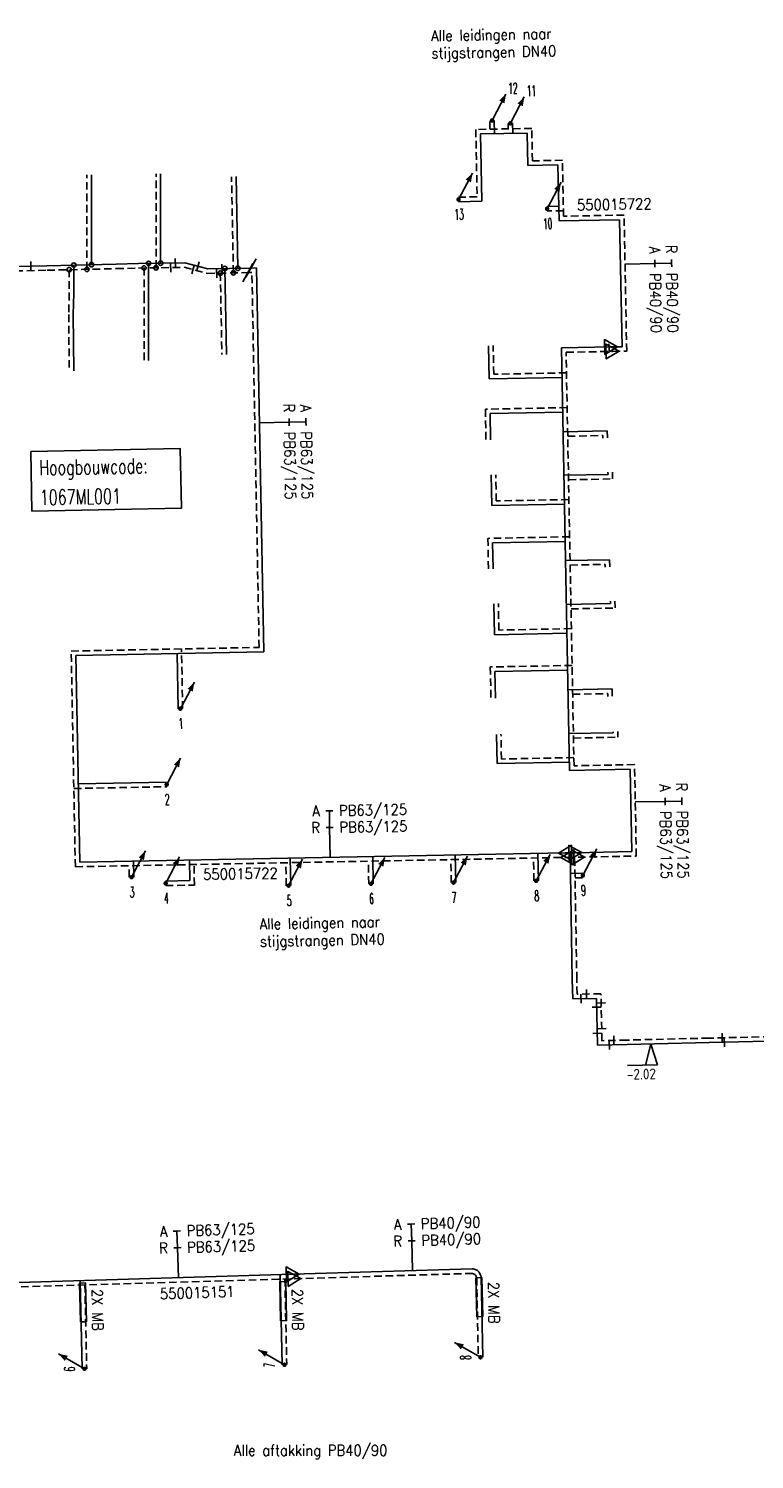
# Model space of a CAD drawing. Header units: millimetres. Extents: x 0 to 118212815, y 0 to 488348790.
# Tile 47 of 143: x 114991895 to 115052592, y 488068664 to 488188377. Entities that reach past the tile are written whole.
import ezdxf
from ezdxf.enums import TextEntityAlignment as Align

# ---------------------------------------------------------------- set-up
doc = ezdxf.new("R2010")
doc.units = ezdxf.units.MM
doc.header["$LTSCALE"] = 200
doc.linetypes.add('HIDDEN2', pattern=[4.7625, 3.175, -1.5875])
for name, color, linetype in [('WW-C-hoogbouw', 7, 'Continuous'), ('WW-C-isolatieovergang', 7, 'Continuous'), ('WW-C-mof', 7, 'Continuous'), ('WW-C-stijgstrang', 7, 'Continuous'), ('WW-C-tstuk', 7, 'Continuous'), ('WW-C-VERLOOP', 7, 'Continuous'), ('WW-I-diam', 7, 'Continuous'), ('WW-I-info', 7, 'Continuous'), ('WW-I-NAP', 7, 'Continuous'), ('WW-L-aanvoer', 3, 'Continuous'), ('WW-L-mantelbuis', 3, 'Continuous'), ('WW-L-retour', 3, 'HIDDEN2')]:
    doc.layers.add(name, color=color, linetype=linetype)
doc.styles.add('DIN17', font='ROMANS.SHX', dxfattribs={"width": 0.9})
doc.styles.add('ISOCP', font='ISOCP.SHX')

# ---------------------------------------------------------------- blocks, each defined once
blk = doc.blocks.new('LR-VERL')
at = {"color": 0, "linetype": 'ByBlock', "lineweight": -2}
blk.add_lwpolyline([(1.08, 0), (-1.08, -1.25), (-1.08, 1.25)], close=True, dxfattribs=at)
blk = doc.blocks.new('LR-styg')
at = {"color": 0, "lineweight": -3}
blk.add_line((0, 0), (2.5, 4.33), dxfattribs=at)
at = {"color": 0, "lineweight": -3, "const_width": 0.375}
blk.add_lwpolyline([(-0.19, 0, 1), (0.19, 0, 1)], format="xyb", close=True, dxfattribs=at)
at = {"color": 0, "lineweight": -3}
blk.add_solid([(2.5, 4.33), (1.32, 3.28), (2.18, 2.78)], dxfattribs=at)
at = {"color": 7, "linetype": 'ByBlock', "lineweight": -2, "style": 'DIN17', "width": 0.5}
blk.add_attdef('*1', text='', height=1.8, dxfattribs=at).set_placement((0, -2.5), align=Align.MIDDLE)
blk = doc.blocks.new('LR-DIAB2')
at = {"color": 0, "linetype": 'Continuous', "lineweight": -3}
blk.add_line((0, 5), (0, 7.8), dxfattribs=at)
at = {"color": 0, "lineweight": -3}
blk.add_line((0, 0), (0, 5), dxfattribs=at)
for points in [[(0.61, 7.8), (0, 7.8), (-0.61, 7.8)], [(0.61, 5), (0, 5), (-0.61, 5)]]:
    blk.add_lwpolyline(points, dxfattribs=at)
at = {"color": 1, "lineweight": -3, "style": 'DIN17', "width": 0.9}
for tag, p in [('*1', (-1.61, 7.8)), ('*2', (-1.61, 5.02))]:
    blk.add_attdef(tag, text='', height=1.8, dxfattribs=at).set_placement(p, align=Align.MIDDLE_RIGHT)
for tag, p in [('*11', (1.61, 7.8)), ('*12', (1.61, 5))]:
    blk.add_attdef(tag, text='', height=1.8, dxfattribs=at).set_placement(p, align=Align.MIDDLE_LEFT)
blk = doc.blocks.new('LR-mof')
at = {"color": 0, "linetype": 'ByBlock', "lineweight": -2}
blk.add_line((0, -0.75), (0, 0.75), dxfattribs=at)
blk = doc.blocks.new('LR-tsb')
blk.add_circle((0, 0), 0.375)
blk = doc.blocks.new('nap1')
at = {"color": 0, "linetype": 'Continuous', "lineweight": -3}
for p, q in [((-1, 3.5), (0, 0)), ((-1, 3.5), (4, 3.5)), ((1, 3.5), (0, 0))]:
    blk.add_line(p, q, dxfattribs=at)
at = {"color": 0, "linetype": 'Continuous', "lineweight": -3, "style": 'ISOCP'}
for tag, p in [('*1', (1.7, 5)), ('*2', (4, 1.5))]:
    blk.add_attdef(tag, text='', height=1.8, dxfattribs=at).set_placement(p, align=Align.MIDDLE)
blk = doc.blocks.new('LR-isoov')
at = {"color": 0, "linetype": 'ByBlock', "lineweight": -2}
blk.add_line((0.87, 1.5), (-0.87, -1.5), dxfattribs=at)
blk = doc.blocks.new('LR-hoogb')
at = {"color": 0, "linetype": 'ByBlock', "lineweight": -3}
blk.add_lwpolyline([(-12.5, 5), (12.5, 5), (12.5, -5), (-12.5, -5)], close=True, dxfattribs=at)
at = {"color": 7, "linetype": 'Continuous', "lineweight": -3, "style": 'DIN17', "width": 0.7}
blk.add_text('Hoogbouwcode:', height=2.5, dxfattribs=at).set_placement((-11.15, 1))
at = {"color": 0, "linetype": 'ByBlock', "lineweight": -3, "style": 'DIN17', "width": 0.7}
for tag, p in [('*1', (-11.15, -4)), ('*2', (-11.15, -9))]:
    blk.add_attdef(tag, p, '', height=2.5, dxfattribs=at)
blk = doc.blocks.new('LR-hyp')
at = {"color": 7, "linetype": 'ByBlock', "lineweight": -3, "style": 'DIN17', "width": 0.9}
blk.add_attdef('*1', text='', height=1.8, dxfattribs=at).set_placement((0, 0), align=Align.MIDDLE)
at = {"color": 7, "linetype": 'ByBlock', "lineweight": -2, "style": 'DIN17', "width": 0.9, "flags": 1}
blk.add_attdef('*2', text='', height=1.8, dxfattribs=at).set_placement((0, -5), align=Align.MIDDLE)

msp = doc.modelspace()

# ---------------------------------------------------------------- linework, layer by layer
at = {"layer": 'WW-L-aanvoer'}
for p, q in [((115030863, 488179587), (115030842, 488180695)), ((115032393, 488179616), (115032377, 488180456)), ((115033603, 488179639), (115029682, 488179564)), ((115029682, 488179564), (115029790, 488173931)), ((115033655, 488176927), (115033603, 488179639)), ((114997151, 488168626), (114997151, 488176144)), ((115002933, 488168750), (115002933, 488176227)), ((115036165, 488176975), (115033655, 488176927)), ((115036255, 488172293), (115036165, 488176975)), ((115009394, 488168324), (115009244, 488175990)), ((115029790, 488173931), (115027857, 488173894)), ((115036232, 488173515), (115035253, 488173496)), ((115041323, 488172390), (115036255, 488172293)), ((115041527, 488161764), (115041323, 488172390)), ((114986969, 488168387), (114993431, 488168542)), ((114993431, 488168542), (114999206, 488168672)), ((114995671, 488168592), (114995669, 488166246)), ((114999206, 488168672), (115001073, 488168717)), ((115001073, 488168717), (115004957, 488168785)), ((115001929, 488168732), (115001933, 488166037)), ((115004957, 488168785), (115006888, 488168279)), ((115006888, 488168279), (115010495, 488168344)), ((115008300, 488168304), (115008441, 488161111)), ((115010495, 488168344), (115010943, 488168352)), ((115011559, 488136228), (115010943, 488168352)), ((114995669, 488166246), (114995627, 488164455)), ((115001933, 488166037), (115001932, 488160613)), ((114995627, 488164455), (114995670, 488159731)), ((115030423, 488159072), (115030369, 488161846)), ((115036458, 488161667), (115040605, 488161747)), ((115040055, 488161736), (115040047, 488162180)), ((115040605, 488161747), (115041527, 488161764)), ((115037136, 488126311), (115036458, 488161667)), ((115036506, 488159189), (115030423, 488159072)), ((115036561, 488156280), (115030483, 488156164)), ((115030483, 488156164), (115030526, 488153959)), ((115036593, 488154645), (115040284, 488154715)), ((115040284, 488154715), (115040295, 488154125)), ((115030634, 488148471), (115030585, 488151035)), ((115036662, 488151001), (115040353, 488151072)), ((115040353, 488151072), (115040349, 488151269)), ((115036709, 488148587), (115030634, 488148471)), ((115036768, 488145472), (115030691, 488145355)), ((115030691, 488145355), (115030733, 488143166)), ((115036799, 488143864), (115040488, 488143934)), ((115040488, 488143934), (115040500, 488143332)), ((115030852, 488137667), (115030802, 488140261)), ((115036869, 488140204), (115040556, 488140274)), ((115040556, 488140274), (115040553, 488140469)), ((115036916, 488137783), (115030852, 488137667)), ((114995843, 488135926), (115011559, 488136228)), ((114996174, 488118636), (114995843, 488135926)), ((115004398, 488131472), (115004310, 488136089)), ((115036975, 488134708), (115030896, 488134592)), ((115030896, 488134592), (115030939, 488132350)), ((115037006, 488133052), (115040700, 488133123)), ((115040700, 488133123), (115040712, 488132515)), ((115037076, 488129392), (115040795, 488129463)), ((115040795, 488129463), (115040794, 488129546)), ((115031068, 488126877), (115031021, 488129323)), ((115037122, 488126993), (115031068, 488126877)), ((115042201, 488126408), (115037136, 488126311)), ((115042333, 488119520), (115042201, 488126408)), ((114996049, 488125184), (115003439, 488125325)), ((114996174, 488118636), (115036764, 488119409)), ((115000695, 488117378), (115000669, 488118722)), ((115005371, 488117092), (115005338, 488118811)), ((115013826, 488116672), (115013782, 488118973)), ((115020718, 488116828), (115020675, 488119105)), ((115027623, 488116927), (115027579, 488119237)), ((115034533, 488117075), (115034489, 488119370)), ((115036764, 488119409), (115037618, 488119426)), ((115037366, 488108810), (115037173, 488119417)), ((115037618, 488119426), (115042333, 488119520)), ((115037205, 488117696), (115038247, 488117716)), ((115003354, 488117053), (115005371, 488117092)), ((115037398, 488107197), (115037366, 488108810)), ((115039392, 488107237), (115037398, 488107197)), ((115039471, 488103309), (115039392, 488107237)), ((115041952, 488103369), (115039471, 488103309)), ((115048823, 488103532), (115041952, 488103369)), ((115054915, 488103673), (115048823, 488103532)), ((114974114, 488082973), (115013981, 488084157)), ((115012941, 488084127), (115013107, 488076582)), ((115013981, 488084157), (115029004, 488084604)), ((115029004, 488084603), (115029086, 488084595)), ((115029086, 488084595), (115029238, 488084554)), ((115029238, 488084554), (115029429, 488084458)), ((115029429, 488084458), (115029581, 488084316)), ((115029581, 488084316), (115029667, 488084146)), ((115029667, 488084146), (115029716, 488084023)), ((115029716, 488084023), (115029736, 488083960)), ((115029736, 488083960), (115029749, 488083907)), ((115029749, 488083907), (115029877, 488077208)), ((114996213, 488083629), (114996375, 488076240))]:
    msp.add_line(p, q, dxfattribs=at)
at = {"layer": 'WW-L-mantelbuis'}
for points in [[(114996229, 488080163), (114996157, 488083422), (114996657, 488083433), (114996729, 488080174)], [(115012966, 488080270), (115012894, 488083531), (115013394, 488083542), (115013466, 488080281)], [(115029372, 488080602), (115029309, 488083865), (115029809, 488083875), (115029872, 488080612)]]:
    msp.add_lwpolyline(points, close=True, dxfattribs=at)
at = {"layer": 'WW-L-retour'}
for p, q in [((115033975, 488180027), (115029294, 488179937)), ((115029294, 488179937), (115029402, 488174304)), ((115030476, 488179960), (115030462, 488180688)), ((115032005, 488179989), (115031997, 488180449)), ((115034027, 488177314), (115033975, 488180027)), ((115036538, 488177362), (115034027, 488177314)), ((115036628, 488172680), (115036538, 488177362)), ((114996771, 488168237), (114996771, 488176144)), ((115002553, 488168363), (115002553, 488176227)), ((115009022, 488167937), (115008864, 488175982)), ((115029402, 488174304), (115027850, 488174274)), ((115036619, 488173143), (115035260, 488173117)), ((115041696, 488172777), (115036628, 488172680)), ((115041914, 488161392), (115041696, 488172777)), ((114986978, 488168007), (114993440, 488168162)), ((114993440, 488168162), (114999215, 488168292)), ((114995291, 488168204), (114995289, 488166251)), ((114999215, 488168292), (115001081, 488168337)), ((115001081, 488168337), (115004911, 488168405)), ((115001550, 488168345), (115001553, 488166037)), ((115004911, 488168405), (115006843, 488167898)), ((115006843, 488167898), (115010228, 488167959)), ((115007927, 488167918), (115008061, 488161103)), ((115010228, 488167959), (115010571, 488167965)), ((115011172, 488136600), (115010571, 488167965)), ((114995289, 488166251), (114995247, 488164457)), ((115001553, 488166037), (115001552, 488160613)), ((114995247, 488164457), (114995290, 488159727)), ((115030795, 488159459), (115030749, 488161854)), ((115040443, 488161364), (115040427, 488162187)), ((115036845, 488161295), (115040733, 488161369)), ((115037508, 488126698), (115036845, 488161295)), ((115040733, 488161369), (115041914, 488161392)), ((115036878, 488159576), (115030795, 488159459)), ((115036934, 488156667), (115030096, 488156536)), ((115030096, 488156536), (115030146, 488153952)), ((115036980, 488154272), (115039911, 488154328)), ((115039911, 488154328), (115039915, 488154118)), ((115031007, 488148858), (115030965, 488151042)), ((115040740, 488150699), (115040729, 488151276)), ((115037050, 488150628), (115040740, 488150699)), ((115037081, 488148974), (115031007, 488148858)), ((115037141, 488145859), (115030304, 488145728)), ((115030304, 488145728), (115030353, 488143159)), ((115037186, 488143491), (115040115, 488143547)), ((115040115, 488143547), (115040120, 488143325)), ((115031225, 488138054), (115031182, 488140268)), ((115040944, 488139902), (115040933, 488140477)), ((115037257, 488139831), (115040944, 488139902)), ((115037288, 488138171), (115031225, 488138054)), ((114995456, 488136299), (115011172, 488136600)), ((114995802, 488118248), (114995456, 488136299)), ((115004778, 488131479), (115004683, 488136476)), ((115037347, 488135095), (115030509, 488134964)), ((115030509, 488134964), (115030560, 488132343)), ((115037394, 488132679), (115040327, 488132736)), ((115040327, 488132736), (115040332, 488132508)), ((115041182, 488129091), (115041173, 488129553)), ((115031441, 488127264), (115031401, 488129330)), ((115037464, 488129019), (115041182, 488129091)), ((115037495, 488127380), (115031441, 488127264)), ((115042573, 488126795), (115037508, 488126698)), ((115042720, 488119147), (115042573, 488126795)), ((114995676, 488124797), (115003446, 488124946)), ((114995802, 488118248), (115036953, 488119033)), ((115020338, 488116821), (115020302, 488118718)), ((115027243, 488116920), (115027206, 488118850)), ((115034154, 488117067), (115034117, 488118982)), ((115036953, 488119033), (115037847, 488119050)), ((115037746, 488108817), (115037561, 488119044)), ((115037847, 488119050), (115042720, 488119147)), ((115000315, 488117371), (115000296, 488118335)), ((115005758, 488116719), (115005726, 488118439)), ((115013446, 488116665), (115013409, 488118586)), ((115003362, 488116673), (115005758, 488116719)), ((115037592, 488117323), (115038254, 488117336)), ((115037770, 488107585), (115037746, 488108817)), ((115039764, 488107625), (115037770, 488107585)), ((115039843, 488103698), (115039764, 488107625)), ((115041943, 488103749), (115039843, 488103698)), ((115048814, 488103912), (115041943, 488103749)), ((115054905, 488104053), (115048814, 488103912)), ((115014124, 488083782), (115028971, 488084223)), ((115028971, 488084224), (115029019, 488084220)), ((115029019, 488084220), (115029101, 488084197)), ((115029101, 488084197), (115029209, 488084143)), ((115029209, 488084143), (115029272, 488084084)), ((115029272, 488084084), (115029320, 488083989)), ((115029320, 488083989), (115029358, 488083894)), ((115029358, 488083894), (115029370, 488083858)), ((114974124, 488082593), (115014124, 488083782)), ((114996601, 488083261), (114996755, 488076249)), ((115013329, 488083758), (115013487, 488076591)), ((115029370, 488083858), (115029497, 488077200))]:
    msp.add_line(p, q, dxfattribs=at)

# ---------------------------------------------------------------- block references
at = {"layer": 'WW-C-hoogbouw', "linetype": 'Continuous'}
ref = msp.add_blockref('LR-hoogb', (114998374, 488150622), dxfattribs=dict(at, xscale=500.0000000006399, yscale=500.0000000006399, zscale=500.0000000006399, rotation=1.079747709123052))
ref.add_attrib('*1', '1067ML001', (114992838, 488148517), dxfattribs={"layer": '0', "color": 7, "linetype": 'ByBlock', "lineweight": -3, "height": 1250, "rotation": 1.07975, "style": 'DIN17', "width": 0.7})
at = {"layer": 'WW-C-isolatieovergang', "linetype": 'Continuous', "xscale": 500, "yscale": 500, "zscale": 500, "rotation": 1.0234}
for p in [(115010495, 488168344), (115010228, 488167959)]:
    msp.add_blockref('LR-isoov', p, dxfattribs=at)
at = {"layer": 'WW-C-mof', "linetype": 'Continuous'}
for p, xscale, yscale, zscale, rotation in [((114992082, 488168510), 500.0000000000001, 500.0000000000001, 500.0000000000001, 1.377899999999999), ((115004171, 488168772), 500, 500, 500, 1.0113), ((115003777, 488168384), 500, 500, 500, 1.0113), ((115005644, 488168213), 500.0000000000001, 500.0000000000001, 500.0000000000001, 345.3144), ((115006067, 488168495), 500.0000000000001, 500.0000000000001, 500.0000000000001, 345.3144), ((115007619, 488167912), 500, 500, 500, 1.0234), ((115008062, 488168300), 500, 500, 500, 1.0234), ((115049898, 488103937), 500, 500, 500, 1.3284), ((115050080, 488103561), 500, 500, 500, 1.3284)]:
    msp.add_blockref('LR-mof', p, dxfattribs=dict(at, xscale=xscale, yscale=yscale, zscale=zscale, rotation=rotation))
at = {"layer": 'WW-C-mof'}
for p, xscale, yscale, zscale, rotation in [((115038550, 488107601), 499.9999999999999, 499.9999999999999, 499.9999999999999, 1.153635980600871), ((115038095, 488107211), 500.0000000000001, 500.0000000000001, 500.0000000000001, 1.153635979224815), ((115039779, 488106855), 500.0000000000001, 500.0000000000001, 500.0000000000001, 271.1536359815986), ((115039407, 488106499), 500, 500, 500, 271.1536359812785), ((115039451, 488104309), 500, 500, 500, 91.15363598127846), ((115039823, 488104698), 500.0000000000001, 500.0000000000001, 500.0000000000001, 91.15363598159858), ((115040471, 488103333), 500.0000000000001, 500.0000000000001, 500.0000000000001, 1.386320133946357), ((115040843, 488103723), 499.9999999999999, 499.9999999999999, 499.9999999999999, 1.386319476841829)]:
    msp.add_blockref('LR-mof', p, dxfattribs=dict(at, xscale=xscale, yscale=yscale, zscale=zscale, rotation=rotation))
at = {"layer": 'WW-C-stijgstrang', "linetype": 'Continuous'}
ref = msp.add_blockref('LR-styg', (115030652, 488180692), dxfattribs=dict(at, xscale=500.0000000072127, yscale=499.9999999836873, zscale=500.0000000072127, rotation=2.195153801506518))
ref.add_attrib('*1', '12', dxfattribs={"layer": '0', "color": 1, "linetype": 'ByBlock', "lineweight": -2, "height": 900, "rotation": 1.09758, "style": 'DIN17', "width": 0.5}).set_placement((115032398, 488183387), align=Align.MIDDLE)
ref = msp.add_blockref('LR-styg', (115032187, 488180453), dxfattribs=dict(at, xscale=500.0000000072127, yscale=499.9999999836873, zscale=500.0000000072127, rotation=2.195153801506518))
ref.add_attrib('*1', '11', dxfattribs={"layer": '0', "color": 1, "linetype": 'ByBlock', "lineweight": -2, "height": 900, "rotation": 1.09758, "style": 'DIN17', "width": 0.5}).set_placement((115033949, 488183177), align=Align.MIDDLE)
ref = msp.add_blockref('LR-styg', (115027853, 488174084), dxfattribs=dict(at, xscale=500.0000000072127, yscale=499.9999999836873, zscale=500.0000000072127, rotation=2.195153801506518))
ref.add_attrib('*1', '13', dxfattribs={"layer": '0', "color": 1, "linetype": 'ByBlock', "lineweight": -2, "height": 900, "rotation": 2.19515, "style": 'DIN17', "width": 0.5}).set_placement((115027901, 488172835), align=Align.MIDDLE)
ref = msp.add_blockref('LR-styg', (115035257, 488173306), dxfattribs=dict(at, xscale=500.0000000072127, yscale=499.9999999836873, zscale=500.0000000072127, rotation=2.195153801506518))
ref.add_attrib('*1', '10', dxfattribs={"layer": '0', "color": 1, "linetype": 'ByBlock', "lineweight": -2, "height": 900, "rotation": 2.19515, "style": 'DIN17', "width": 0.5}).set_placement((115035304, 488172057), align=Align.MIDDLE)
ref = msp.add_blockref('LR-styg', (115004588, 488131476), dxfattribs=dict(at, xscale=500.0000000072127, yscale=499.9999999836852, zscale=500.0000000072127, rotation=2.195153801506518))
ref.add_attrib('*1', '1', dxfattribs={"layer": '0', "color": 1, "linetype": 'ByBlock', "lineweight": -2, "height": 900, "rotation": 2.19515, "style": 'DIN17', "width": 0.5}).set_placement((115004636, 488130226), align=Align.MIDDLE)
ref = msp.add_blockref('LR-styg', (115003443, 488125135), dxfattribs=dict(at, xscale=500.0000000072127, yscale=499.9999999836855, zscale=500.0000000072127, rotation=2.195153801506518))
ref.add_attrib('*1', '2', dxfattribs={"layer": '0', "color": 1, "linetype": 'ByBlock', "lineweight": -2, "height": 900, "rotation": 2.19515, "style": 'DIN17', "width": 0.5}).set_placement((115003490, 488123886), align=Align.MIDDLE)
ref = msp.add_blockref('LR-styg', (115000505, 488117374), dxfattribs=dict(at, xscale=500.0000000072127, yscale=499.9999999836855, zscale=500.0000000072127, rotation=2.195153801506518))
ref.add_attrib('*1', '3', dxfattribs={"layer": '0', "color": 1, "linetype": 'ByBlock', "lineweight": -2, "height": 900, "rotation": 2.19515, "style": 'DIN17', "width": 0.5}).set_placement((115000552, 488116125), align=Align.MIDDLE)
ref = msp.add_blockref('LR-styg', (115003358, 488116863), dxfattribs=dict(at, xscale=500.0000000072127, yscale=499.9999999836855, zscale=500.0000000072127, rotation=2.195153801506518))
ref.add_attrib('*1', '4', dxfattribs={"layer": '0', "color": 1, "linetype": 'ByBlock', "lineweight": -2, "height": 900, "rotation": 2.19515, "style": 'DIN17', "width": 0.5}).set_placement((115003406, 488115614), align=Align.MIDDLE)
ref = msp.add_blockref('LR-styg', (115013636, 488116669), dxfattribs=dict(at, xscale=500.0000000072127, yscale=499.9999999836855, zscale=500.0000000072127, rotation=2.195153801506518))
ref.add_attrib('*1', '5', dxfattribs={"layer": '0', "color": 1, "linetype": 'ByBlock', "lineweight": -2, "height": 900, "rotation": 2.19515, "style": 'DIN17', "width": 0.5}).set_placement((115013684, 488115420), align=Align.MIDDLE)
ref = msp.add_blockref('LR-styg', (115020528, 488116825), dxfattribs=dict(at, xscale=500.0000000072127, yscale=499.9999999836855, zscale=500.0000000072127, rotation=2.195153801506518))
ref.add_attrib('*1', '6', dxfattribs={"layer": '0', "color": 1, "linetype": 'ByBlock', "lineweight": -2, "height": 900, "rotation": 2.19515, "style": 'DIN17', "width": 0.5}).set_placement((115020576, 488115576), align=Align.MIDDLE)
ref = msp.add_blockref('LR-styg', (115027433, 488116923), dxfattribs=dict(at, xscale=500.0000000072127, yscale=499.9999999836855, zscale=500.0000000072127, rotation=2.195153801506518))
ref.add_attrib('*1', '7', dxfattribs={"layer": '0', "color": 1, "linetype": 'ByBlock', "lineweight": -2, "height": 900, "rotation": 2.19515, "style": 'DIN17', "width": 0.5}).set_placement((115027481, 488115674), align=Align.MIDDLE)
ref = msp.add_blockref('LR-styg', (115034343, 488117071), dxfattribs=dict(at, xscale=500.0000000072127, yscale=499.9999999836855, zscale=500.0000000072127, rotation=2.195153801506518))
ref.add_attrib('*1', '8', dxfattribs={"layer": '0', "color": 1, "linetype": 'ByBlock', "lineweight": -2, "height": 900, "rotation": 2.19515, "style": 'DIN17', "width": 0.5}).set_placement((115034391, 488115822), align=Align.MIDDLE)
ref = msp.add_blockref('LR-styg', (115038250, 488117526), dxfattribs=dict(at, xscale=500.0000000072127, yscale=499.9999999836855, zscale=500.0000000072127, rotation=2.195153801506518))
ref.add_attrib('*1', '9', dxfattribs={"layer": '0', "color": 1, "linetype": 'ByBlock', "lineweight": -2, "height": 900, "rotation": 2.19515, "style": 'DIN17', "width": 0.5}).set_placement((115038298, 488116277), align=Align.MIDDLE)
ref = msp.add_blockref('LR-styg', (115029687, 488077204), dxfattribs=dict(at, xscale=500.0000000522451, yscale=499.9999999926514, zscale=500, rotation=90))
ref.add_attrib('*1', '8', dxfattribs={"layer": '0', "color": 1, "linetype": 'ByBlock', "lineweight": -2, "height": 900, "rotation": 90, "style": 'DIN17', "width": 0.5}).set_placement((115028437, 488077180), align=Align.MIDDLE)
ref = msp.add_blockref('LR-styg', (114996565, 488076244), dxfattribs=dict(at, xscale=500.0000000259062, yscale=500.0000000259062, zscale=500, rotation=90))
ref.add_attrib('*1', '6', dxfattribs={"layer": '0', "color": 1, "linetype": 'ByBlock', "lineweight": -2, "height": 900, "rotation": 90, "style": 'DIN17', "width": 0.5}).set_placement((114995316, 488076217), align=Align.MIDDLE)
ref = msp.add_blockref('LR-styg', (115013297, 488076586), dxfattribs=dict(at, xscale=500.0000000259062, yscale=500.0000000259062, zscale=500, rotation=90))
ref.add_attrib('*1', '7', dxfattribs={"layer": '0', "color": 1, "linetype": 'ByBlock', "lineweight": -2, "height": 900, "rotation": 90, "style": 'DIN17', "width": 0.5}).set_placement((115012047, 488076559), align=Align.MIDDLE)
at = {"layer": 'WW-C-tstuk', "linetype": 'Continuous'}
for p, xscale, yscale, zscale, rotation in [((115001929, 488168732), 500, 500, 500, 270.0866), ((115002933, 488168750), 500, 500, 500, 90), ((114995291, 488168204), 499.9999999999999, 499.9999999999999, 499.9999999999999, 269.9657000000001), ((114995671, 488168592), 499.9999999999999, 499.9999999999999, 499.9999999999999, 269.9657000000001), ((114996771, 488168237), 500, 500, 500, 90), ((114997151, 488168626), 500, 500, 500, 90), ((115001550, 488168345), 500, 500, 500, 270.0866), ((115002553, 488168363), 500, 500, 500, 90), ((115007927, 488167918), 500, 500, 500, 271.1227), ((115008300, 488168304), 500, 500, 500, 271.1227), ((115009022, 488167937), 500, 500, 500, 91.12269999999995), ((115009394, 488168324), 500, 500, 500, 91.12269999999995)]:
    msp.add_blockref('LR-tsb', p, dxfattribs=dict(at, xscale=xscale, yscale=yscale, zscale=zscale, rotation=rotation))
at = {"layer": 'WW-C-VERLOOP', "linetype": 'Continuous'}
for p, xscale, yscale, zscale, rotation in [((115040605, 488161747), 500.0000000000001, 500.0000000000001, 500.0000000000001, 1.0976), ((115040733, 488161369), 500.0000000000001, 500.0000000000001, 500.0000000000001, 1.0976), ((115036764, 488119409), 500.0000000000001, 500.0000000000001, 500.0000000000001, 181.0976), ((115037618, 488119426), 500.0000000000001, 500.0000000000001, 500.0000000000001, 1.0976), ((115036953, 488119033), 500.0000000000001, 500.0000000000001, 500.0000000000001, 181.0976), ((115037847, 488119050), 500.0000000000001, 500.0000000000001, 500.0000000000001, 1.0976), ((115013981, 488084157), 499.9999999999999, 499.9999999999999, 499.9999999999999, 1.7021), ((115014124, 488083782), 499.9999999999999, 499.9999999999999, 499.9999999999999, 1.7021)]:
    msp.add_blockref('LR-VERL', p, dxfattribs=dict(at, xscale=xscale, yscale=yscale, zscale=zscale, rotation=rotation))
at = {"layer": 'WW-I-diam', "linetype": 'Continuous'}
for p, xscale, yscale, zscale, rotation, values in [((115041774, 488168670), 499.9999999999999, 499.9999999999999, 499.9999999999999, 271.09757690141, {'*1': 'R', '*11': 'PB40/90', '*2': 'A', '*12': 'PB40/90'}), ((115011191, 488155406), 499.9999999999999, 499.9999999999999, 499.9999999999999, 271.0975769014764, {'*1': 'A', '*11': 'PB63/125', '*2': 'R', '*12': 'PB63/125'}), ((115042633, 488123669), 499.9999999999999, 499.9999999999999, 499.9999999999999, 271.0975769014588, {'*1': 'R', '*11': 'PB63/125', '*2': 'A', '*12': 'PB63/125'}), ((115017119, 488119035), 499.9999999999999, 499.9999999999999, 499.9999999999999, 1.091857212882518, {'*1': 'A', '*11': 'PB63/125', '*2': 'R', '*12': 'PB63/125'}), ((115024005, 488084455), 500.0000000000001, 500.0000000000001, 500.0000000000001, 1.702073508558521, {'*1': 'A', '*11': 'PB40/90', '*2': 'R', '*12': 'PB40/90'}), ((115004418, 488083873), 499.9999999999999, 499.9999999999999, 499.9999999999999, 1.702073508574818, {'*1': 'A', '*11': 'PB63/125', '*2': 'R', '*12': 'PB63/125'})]:
    msp.add_blockref('LR-DIAB2', p, dxfattribs=dict(at, xscale=xscale, yscale=yscale, zscale=zscale, rotation=rotation)).add_auto_attribs(values)
at = {"layer": 'WW-I-info', "linetype": 'Continuous'}
for p, xscale, yscale, zscale, rotation, values in [((115040876, 488173673), 499.9999999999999, 499.9999999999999, 499.9999999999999, 1.097576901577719, {'*1': '550015722'}), ((115009607, 488117666), 499.9999999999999, 499.9999999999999, 499.9999999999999, 1.097576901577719, {'*1': '550015722'}), ((115005995, 488082614), 500, 500, 500, 1.822945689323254, {'*1': '550015151'})]:
    msp.add_blockref('LR-hyp', p, dxfattribs=dict(at, xscale=xscale, yscale=yscale, zscale=zscale, rotation=rotation)).add_auto_attribs(values)
at = {"layer": 'WW-I-NAP', "linetype": 'Continuous', "lineweight": -3}
ref = msp.add_blockref('nap1', (115043937, 488103416), dxfattribs=dict(at, xscale=500, yscale=500, zscale=500, rotation=181.3581815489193))
ref.add_attrib('*1', '-2.02', dxfattribs={"layer": '0', "color": 1, "linetype": 'Continuous', "lineweight": -3, "height": 900, "rotation": 1.35818, "style": 'ISOCP'}).set_placement((115043146, 488100897), align=Align.MIDDLE)

# ---------------------------------------------------------------- texts
at = {"layer": 'WW-I-info', "style": 'DIN17', "width": 0.9}
for s, p in [('Alle leidingen naar', (115025564, 488187324)), ('stijgstrangen DN40', (115025592, 488185867)), ('Alle leidingen naar', (115011214, 488113009)), ('stijgstrangen DN40', (115011242, 488111552))]:
    msp.add_text(s, height=900, rotation=1.09758, dxfattribs=at).set_placement(p)
msp.add_text('Alle aftakking PB40/90', height=900, dxfattribs=at).set_placement((115009063, 488068971))
at = {"layer": 'WW-L-mantelbuis', "style": 'DIN17', "width": 0.9}
for rotation, p in [(271.26069, (114997206, 488081153)), (271.26069, (115013945, 488081172)), (271.09569, (115030350, 488081753))]:
    msp.add_text('2X MB', height=900, rotation=rotation, dxfattribs=at).set_placement(p, align=Align.CENTER)

doc.saveas('drawing.dxf')
